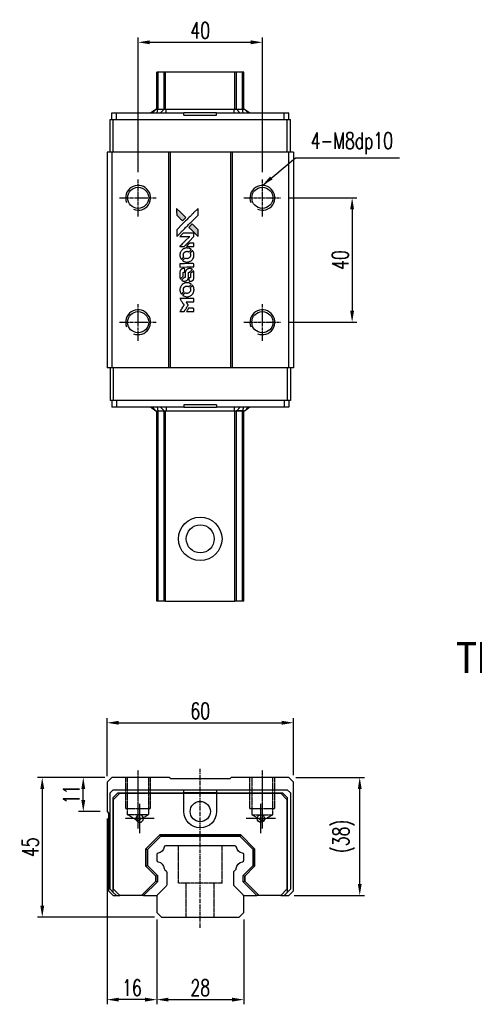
# Model space of a CAD drawing. Extents: x 124 to 526, y 236 to 1141.
# Tile 1 of 2: x 124 to 271, y 824 to 1141. Entities that reach past the tile are written whole.
import ezdxf
from ezdxf.enums import TextEntityAlignment as Align

# ---------------------------------------------------------------- set-up
doc = ezdxf.new("R2010")
doc.units = 0
doc.header["$MEASUREMENT"] = 0
doc.header["$PDMODE"] = 1
doc.linetypes.add('CENTER', pattern=[2, 1.25, -0.25, 0.25, -0.25])
doc.linetypes.add('DASHED', pattern=[0.75, 0.5, -0.25])
doc.layers.get('0').update_dxf_attribs({"linetype": 'CONTINUOUS'})
doc.layers.get('DEFPOINTS').update_dxf_attribs({"linetype": 'CONTINUOUS'})
for name, color, linetype in [('2', 7, 'CONTINUOUS'), ('CHA', 7, 'CONTINUOUS'), ('CL', 1, 'CENTER'), ('DIM', 4, 'CONTINUOUS'), ('HID', 2, 'DASHED'), ('OUT', 3, 'CONTINUOUS'), ('中心線', 1, 'CENTER')]:
    doc.layers.add(name, color=color, linetype=linetype)
doc.styles.add('DIM-7', font='SIMPLEX.shx', dxfattribs={"width": 0.7, "bigfont": 'chineset.shx'})
doc.styles.add('T', font='kaiu.ttf')
doc.dimstyles.new('CNS', dxfattribs={"dimtxt": 3.5, "dimasz": 2.5, "dimexe": 1, "dimexo": 1.5, "dimgap": 0.09, "dimtad": 0, "dimdsep": 46, "dimtxsty": 'DIM-7', "dimcen": 0.09, "dimclrd": 1, "dimclre": 1, "dimclrt": 4, "dimadec": 0, "dimazin": 0, "dimtfac": 1, "dimtix": 1, "dimtmove": 2, "dimatfit": 3, "dimfxl": 1, "dimtvp": 0.971429, "dimtolj": 1, "dimarcsym": 0})

# ---------------------------------------------------------------- blocks, each defined once
blk = doc.blocks.new('*D65')
at = {"layer": 'DEFPOINTS', "color": 0}
for p in [(202.44, 1133.66), (162.44, 1089.65), (202.44, 1089.65)]:
    blk.add_point(p, dxfattribs=at)
at = {"layer": 'DIM', "color": 7, "lineweight": -2}
for p, q in [((162.44, 1091.9), (162.44, 1135.16)), ((166.19, 1133.66), (198.69, 1133.66)), ((202.44, 1091.9), (202.44, 1135.16))]:
    blk.add_line(p, q, dxfattribs=at)
at = {"layer": 'DIM', "color": 7}
for points in [[(166.19, 1134.28), (166.19, 1133.03), (162.44, 1133.66)], [(198.69, 1134.28), (198.69, 1133.03), (202.44, 1133.66)]]:
    blk.add_solid(points, dxfattribs=at)
at = {"layer": 'DIM', "color": 7, "insert": (182.44, 1137.48), "char_height": 5.25, "attachment_point": 5, "style": 'DIM-7'}
blk.add_mtext('\\A1;40', dxfattribs=at)
blk = doc.blocks.new('*D66')
at = {"layer": 'DEFPOINTS', "color": 0}
for p in [(212.44, 914.86), (152.44, 895.48), (212.44, 895.81)]:
    blk.add_point(p, dxfattribs=at)
at = {"layer": 'DIM', "color": 7, "lineweight": -2}
for p, q in [((152.44, 897.73), (152.44, 916.36)), ((212.44, 898.06), (212.44, 916.36)), ((156.19, 914.86), (208.69, 914.86))]:
    blk.add_line(p, q, dxfattribs=at)
at = {"layer": 'DIM', "color": 7}
for points in [[(156.19, 915.49), (156.19, 914.24), (152.44, 914.86)], [(208.69, 915.49), (208.69, 914.24), (212.44, 914.86)]]:
    blk.add_solid(points, dxfattribs=at)
at = {"layer": 'DIM', "color": 7, "insert": (182.44, 918.69), "char_height": 5.25, "attachment_point": 5, "style": 'DIM-7'}
blk.add_mtext('\\A1;60', dxfattribs=at)
blk = doc.blocks.new('*D67')
at = {"layer": 'DEFPOINTS', "color": 0}
for p in [(152.44, 886.31), (168.44, 853.81), (152.44, 825.83)]:
    blk.add_point(p, dxfattribs=at)
at = {"layer": 'DIM', "color": 7, "lineweight": -2}
for p, q in [((152.44, 884.06), (152.44, 824.33)), ((168.44, 851.56), (168.44, 824.33)), ((164.69, 825.83), (156.19, 825.83))]:
    blk.add_line(p, q, dxfattribs=at)
at = {"layer": 'DIM', "color": 7}
for points in [[(156.19, 826.46), (156.19, 825.21), (152.44, 825.83)], [(164.69, 826.46), (164.69, 825.21), (168.44, 825.83)]]:
    blk.add_solid(points, dxfattribs=at)
at = {"layer": 'DIM', "color": 7, "insert": (160.44, 829.66), "char_height": 5.25, "attachment_point": 5, "style": 'DIM-7'}
blk.add_mtext('\\A1;16', dxfattribs=at)
blk = doc.blocks.new('*D68')
at = {"layer": 'DEFPOINTS', "color": 0}
for p in [(168.44, 853.81), (196.44, 853.81), (196.44, 825.83)]:
    blk.add_point(p, dxfattribs=at)
at = {"layer": 'DIM', "color": 7, "lineweight": -2}
for p, q in [((168.44, 851.56), (168.44, 824.33)), ((196.44, 851.56), (196.44, 824.33)), ((172.19, 825.83), (192.69, 825.83))]:
    blk.add_line(p, q, dxfattribs=at)
at = {"layer": 'DIM', "color": 7}
for points in [[(172.19, 826.46), (172.19, 825.21), (168.44, 825.83)], [(192.69, 826.46), (192.69, 825.21), (196.44, 825.83)]]:
    blk.add_solid(points, dxfattribs=at)
at = {"layer": 'DIM', "color": 7, "insert": (182.44, 829.66), "char_height": 5.25, "attachment_point": 5, "style": 'DIM-7'}
blk.add_mtext('\\A1;28', dxfattribs=at)
blk = doc.blocks.new('*D69')
at = {"layer": 'DEFPOINTS', "color": 0}
for p in [(210.94, 897.31), (233.77, 897.31), (210.44, 859.31)]:
    blk.add_point(p, dxfattribs=at)
at = {"layer": 'DIM', "color": 7, "lineweight": -2}
for p, q in [((213.19, 897.31), (235.27, 897.31)), ((233.77, 863.06), (233.77, 893.56)), ((212.69, 859.31), (235.27, 859.31))]:
    blk.add_line(p, q, dxfattribs=at)
at = {"layer": 'DIM', "color": 7}
for points in [[(233.15, 893.56), (234.4, 893.56), (233.77, 897.31)], [(233.15, 863.06), (234.4, 863.06), (233.77, 859.31)]]:
    blk.add_solid(points, dxfattribs=at)
at = {"layer": 'DIM', "color": 7, "insert": (228.57, 878.31), "char_height": 5.25, "attachment_point": 5, "rotation": 90, "style": 'DIM-7'}
blk.add_mtext('\\A1;(38)', dxfattribs=at)
blk = doc.blocks.new('*D74')
at = {"layer": 'DEFPOINTS', "color": 0}
for p in [(153.94, 897.31), (131.58, 852.31), (169.94, 852.31)]:
    blk.add_point(p, dxfattribs=at)
at = {"layer": 'DIM', "color": 7, "lineweight": -2}
for p, q in [((151.69, 897.31), (130.08, 897.31)), ((131.58, 893.56), (131.58, 856.06)), ((167.69, 852.31), (130.08, 852.31))]:
    blk.add_line(p, q, dxfattribs=at)
at = {"layer": 'DIM', "color": 7}
for points in [[(130.96, 893.56), (132.21, 893.56), (131.58, 897.31)], [(130.96, 856.06), (132.21, 856.06), (131.58, 852.31)]]:
    blk.add_solid(points, dxfattribs=at)
at = {"layer": 'DIM', "color": 7, "insert": (127.76, 874.81), "char_height": 5.25, "attachment_point": 5, "rotation": 90, "style": 'DIM-7'}
blk.add_mtext('\\A1;45', dxfattribs=at)
blk = doc.blocks.new('*D101')
at = {"layer": 'DEFPOINTS', "color": 0}
for p in [(144.79, 897.31), (153.94, 897.31), (152.44, 886.31)]:
    blk.add_point(p, dxfattribs=at)
at = {"layer": 'DIM', "color": 7, "lineweight": -2}
for p, q in [((151.69, 897.31), (143.29, 897.31)), ((144.79, 890.06), (144.79, 893.56)), ((150.19, 886.31), (143.29, 886.31))]:
    blk.add_line(p, q, dxfattribs=at)
at = {"layer": 'DIM', "color": 7}
for points in [[(144.16, 893.56), (145.41, 893.56), (144.79, 897.31)], [(144.16, 890.06), (145.41, 890.06), (144.79, 886.31)]]:
    blk.add_solid(points, dxfattribs=at)
at = {"layer": 'DIM', "color": 7, "insert": (140.96, 891.81), "char_height": 5.25, "attachment_point": 5, "rotation": 90, "style": 'DIM-7'}
blk.add_mtext('\\A1;11', dxfattribs=at)
blk = doc.blocks.new('*D137')
at = {"layer": 'DEFPOINTS', "color": 0}
for p in [(208.44, 1083.65), (208.44, 1043.65), (231.32, 1043.65)]:
    blk.add_point(p, dxfattribs=at)
at = {"layer": 'DIM', "color": 7, "lineweight": -2}
for p, q in [((210.69, 1083.65), (232.82, 1083.65)), ((231.32, 1079.9), (231.32, 1047.4)), ((210.69, 1043.65), (232.82, 1043.65))]:
    blk.add_line(p, q, dxfattribs=at)
at = {"layer": 'DIM', "color": 7}
for points in [[(230.69, 1079.9), (231.94, 1079.9), (231.32, 1083.65)], [(230.69, 1047.4), (231.94, 1047.4), (231.32, 1043.65)]]:
    blk.add_solid(points, dxfattribs=at)
at = {"layer": 'DIM', "color": 7, "insert": (227.49, 1063.65), "char_height": 5.25, "attachment_point": 5, "rotation": 90, "style": 'DIM-7'}
blk.add_mtext('\\A1;40', dxfattribs=at)
blk = doc.blocks.new('MOSION X logo(完整正式版)')
h = blk.add_hatch(color=22)
h.dxf.hatch_style = 1
h.paths.add_polyline_path([(174.84, 1080.26), (174.84, 1079.19), (174.85, 1078.11), (175.78, 1077.19, 0.000288), (176.13, 1076.84, 0.000479), (176.44, 1076.54, 0.000013), (176.71, 1076.27, 0.197177), (176.71, 1076.27, 0.197497), (176.72, 1076.27, 0.00004), (176.87, 1076.42, 0.000834), (177.05, 1076.59, 0.000506), (177.25, 1076.8), (177.78, 1077.33), (176.31, 1078.79)])
h.paths.add_polyline_path([(179.87, 1075.24), (179.34, 1074.7, 0.000476), (179.13, 1074.5, 0.000789), (178.96, 1074.33, 0.000035), (178.8, 1074.17, 0.19758), (178.8, 1074.16, 0.198396), (178.8, 1074.16, 0.000019), (179.02, 1073.95, 0.000582), (179.25, 1073.71, 0.000351), (179.53, 1073.44, 0.000108), (180.71, 1072.26, 0.000692), (181.31, 1071.67, 0.000077), (181.72, 1071.26, 0.197527), (181.74, 1071.25, 0.410181), (181.74, 1071.26, 0.000493), (181.75, 1071.48, 0.002424), (181.75, 1071.78, 0.000529), (181.75, 1072.31), (181.75, 1073.36), (180.81, 1074.3)])
at = {"color": 22}
for points in [[(175.78, 1077.19, 0.000288), (176.13, 1076.84, 0.000479), (176.44, 1076.54, 0.000013), (176.71, 1076.27, 0.197177), (176.71, 1076.27, 0.197497), (176.72, 1076.27, 0.00004), (176.87, 1076.42, 0.000836), (177.05, 1076.59, 0.000505), (177.25, 1076.8), (177.78, 1077.33), (176.31, 1078.79), (174.84, 1080.26), (174.84, 1079.19), (174.85, 1078.11)], [(176.14, 1072.51, -0.000056), (176.78, 1073.16, -0.000021), (177.68, 1074.06, -0.000021), (178.67, 1075.04, -0.000025), (179.59, 1075.96), (181.75, 1078.11), (181.75, 1079.18), (181.74, 1080.25), (180.29, 1078.81, 0.000274), (179.6, 1078.12, 0.000123), (178.68, 1077.21, 0.000121), (177.72, 1076.24, 0.000165), (176.84, 1075.37), (174.85, 1073.38), (174.85, 1072.3), (174.85, 1071.23)], [(179.53, 1073.44, 0.000108), (180.71, 1072.26, 0.000692), (181.31, 1071.67, 0.000077), (181.72, 1071.26, 0.197527), (181.74, 1071.25, 0.410182), (181.74, 1071.26, 0.000493), (181.75, 1071.48, 0.002424), (181.75, 1071.78, 0.000529), (181.75, 1072.3), (181.75, 1073.36), (180.81, 1074.3), (179.87, 1075.24), (179.34, 1074.7, 0.000476), (179.13, 1074.5, 0.000789), (178.96, 1074.33, 0.000035), (178.8, 1074.17, 0.19758), (178.8, 1074.16, 0.198396), (178.8, 1074.16, 0.000019), (179.02, 1073.95, 0.000582), (179.25, 1073.71, 0.000351)], [(176.55, 1068.05), (177.24, 1068.05), (178.83, 1069.64), (180.42, 1071.24), (180.42, 1071.68, 0.0008), (180.41, 1071.96, 0.010795), (180.41, 1072.07, 0.030495), (180.4, 1072.13, 0.080372), (180.39, 1072.16, 0.03816), (180.37, 1072.2, 0.041799), (180.34, 1072.24, 0.042486), (180.3, 1072.26, 0.042078), (180.27, 1072.28, 0.099276), (180.21, 1072.29, 0.003302), (179.99, 1072.3, 0.002586), (179.6, 1072.3, 0.000204), (178.58, 1072.3), (176.93, 1072.3), (176.4, 1071.77), (175.87, 1071.24), (177.46, 1071.23), (179.04, 1071.23), (177.47, 1069.67, 0.000253), (176.87, 1069.07, 0.000412), (176.36, 1068.56, 0.000041), (175.91, 1068.1, 0.041338), (175.89, 1068.08), (175.87, 1068.05)], [(175.9, 1065.01, 0.023681), (175.93, 1064.83, 0.022402), (175.98, 1064.64, 0.021929), (176.04, 1064.45, 0.020503), (176.12, 1064.27, 0.013745), (176.18, 1064.16, 0.009767), (176.25, 1064.05, 0.009658), (176.31, 1063.94, 0.027804), (176.37, 1063.87), (176.39, 1063.85), (176.72, 1064.18, 0.002053), (176.88, 1064.34, 0.006738), (176.98, 1064.45, 0.007826), (177.05, 1064.53, 0.063909), (177.08, 1064.56, 0.061532), (177.1, 1064.62, 0.068674), (177.1, 1064.68, 0.052072), (177.09, 1064.76, 0.019648), (177.06, 1064.85, -0.018366), (177.02, 1064.97, -0.0288), (177, 1065.08, -0.029061), (176.99, 1065.19, -0.019155), (176.99, 1065.31, -0.053809), (177.03, 1065.58, -0.058833), (177.12, 1065.82, -0.058566), (177.27, 1066.03, -0.052525), (177.47, 1066.22, -0.044733), (177.64, 1066.32, -0.040573), (177.83, 1066.4, -0.041123), (178.03, 1066.44, -0.04951), (178.22, 1066.45, -0.017369), (178.31, 1066.44, -0.024255), (178.39, 1066.42, -0.023787), (178.47, 1066.4, -0.015798), (178.56, 1066.37, 0.010631), (178.61, 1066.35, 0.033653), (178.65, 1066.33, 0.037806), (178.69, 1066.33, 0.016307), (178.73, 1066.33, 0.068179), (178.83, 1066.34, 0.095747), (178.91, 1066.38, 0.033418), (179.01, 1066.47, 0.002133), (179.29, 1066.76, 0.001452), (179.45, 1066.92, 0.012393), (179.52, 1067, 0.020479), (179.55, 1067.04, 0.344362), (179.55, 1067.06, 0.074287), (179.51, 1067.09, 0.005454), (179.39, 1067.17, 0.008391), (179.26, 1067.25, 0.017097), (179.16, 1067.3, 0.027375), (178.94, 1067.4, 0.02835), (178.72, 1067.46, 0.027723), (178.49, 1067.5, 0.023913), (178.24, 1067.52, 0.027047), (177.95, 1067.52, 0.031685), (177.67, 1067.48, 0.032425), (177.41, 1067.4, 0.031013), (177.15, 1067.29, 0.037914), (176.84, 1067.11, 0.040153), (176.58, 1066.89, 0.039834), (176.35, 1066.63, 0.036173), (176.15, 1066.32, 0.040752), (176.02, 1066.02, 0.035885), (175.93, 1065.69, 0.035491), (175.89, 1065.35, 0.037615)], [(179.22, 1068.05), (180.42, 1068.05), (180.42, 1068.5), (180.41, 1068.95), (180.38, 1069, 0.03146), (180.36, 1069.02, 0.026444), (180.34, 1069.05, 0.026444), (180.32, 1069.07, 0.031457), (180.3, 1069.08), (180.25, 1069.11), (179.65, 1069.12), (179.06, 1069.12), (178.54, 1068.6, 0.000745), (178.34, 1068.39, 0.001228), (178.17, 1068.22, 0.000087), (178.02, 1068.07, 0.195134), (178.02, 1068.06, 0.412117), (178.03, 1068.06, 0.000048), (178.37, 1068.06, 0.00109), (178.76, 1068.05, 0.000653)], [(176.83, 1063.43, 0.018008), (176.92, 1063.36, 0.009842), (177.05, 1063.29, 0.009807), (177.18, 1063.22, 0.015716), (177.29, 1063.17, 0.048467), (177.69, 1063.04, 0.045841), (178.12, 1062.99, 0.046006), (178.55, 1063.02, 0.049638), (178.96, 1063.13, 0.064819), (179.49, 1063.41, 0.06695), (179.92, 1063.81, 0.066691), (180.23, 1064.32, 0.063505), (180.4, 1064.89, 0.03135), (180.42, 1065.04, 0.010439), (180.42, 1065.26, 0.010391), (180.42, 1065.48, 0.032408), (180.4, 1065.62, 0.015696), (180.37, 1065.79, 0.018095), (180.32, 1065.95, 0.018551), (180.27, 1066.1, 0.018352), (180.2, 1066.25, 0.015568), (180.15, 1066.35, 0.009832), (180.09, 1066.46, 0.009795), (180.02, 1066.57, 0.023727), (179.96, 1066.64), (179.94, 1066.67), (179.61, 1066.35, 0.001528), (179.42, 1066.16, 0.010022), (179.33, 1066.07, 0.019586), (179.28, 1066.01, 0.061865), (179.25, 1065.96, 0.055054), (179.23, 1065.89, 0.061607), (179.22, 1065.82, 0.048725), (179.23, 1065.74, 0.020221), (179.27, 1065.63, -0.017722), (179.3, 1065.52, -0.02685), (179.32, 1065.41, -0.02759), (179.33, 1065.31, -0.020233), (179.33, 1065.2, -0.04793), (179.3, 1064.98, -0.048386), (179.22, 1064.77, -0.047866), (179.11, 1064.58, -0.044964), (178.96, 1064.41, -0.04333), (178.79, 1064.27, -0.050921), (178.6, 1064.17, -0.051473), (178.39, 1064.11, -0.0459), (178.17, 1064.08, -0.019014), (178.06, 1064.09, -0.024114), (177.96, 1064.1, -0.025081), (177.87, 1064.12, -0.023892), (177.78, 1064.15, 0.008624), (177.71, 1064.18, 0.026486), (177.66, 1064.19, 0.035074), (177.61, 1064.2, 0.02756), (177.57, 1064.2, 0.087163), (177.49, 1064.19, 0.073291), (177.42, 1064.15, 0.028074), (177.32, 1064.06, 0.002594), (177.08, 1063.82), (176.74, 1063.49)], [(178.15, 1061.41), (180.41, 1061.41), (180.41, 1061.85), (180.41, 1062.3), (180.39, 1062.35, 0.071429), (180.35, 1062.39, 0.054799), (180.31, 1062.43, 0.053585), (180.26, 1062.46, 0.060698), (180.2, 1062.47, 0.033975), (180.11, 1062.48), (178.96, 1062.48, 0.000726), (177.83, 1062.48, 0.001084), (176.85, 1062.47), (175.89, 1062.47), (175.89, 1061.94), (175.89, 1061.4)], [(175.9, 1058.09, 0.018538), (175.91, 1058.03, 0.010695), (175.92, 1057.95, 0.01068), (175.94, 1057.86, 0.017678), (175.96, 1057.8, 0.013849), (175.99, 1057.72, 0.011814), (176.02, 1057.64, 0.004513), (176.05, 1057.57, 0.290035), (176.07, 1057.56, 0.196418), (176.07, 1057.56, 0.000124), (176.2, 1057.69, 0.001477), (176.35, 1057.84, 0.000898), (176.53, 1058.01), (176.98, 1058.46), (176.98, 1059.03, -0.001471), (176.98, 1059.46, -0.028714), (176.99, 1059.59, -0.097073), (177.02, 1059.66, -0.084199), (177.07, 1059.72, -0.042698), (177.11, 1059.75, -0.053912), (177.15, 1059.77, -0.051004), (177.2, 1059.79, -0.032967), (177.25, 1059.79, 0.00807), (177.28, 1059.79, 0.003023), (177.32, 1059.79, 0.002994), (177.37, 1059.79, 0.003629), (177.41, 1059.8), (177.51, 1059.8), (177.51, 1060.24, 0.001618), (177.5, 1060.44, 0.005206), (177.5, 1060.58, 0.00535), (177.5, 1060.67, 0.060675), (177.49, 1060.71, 0.048484), (177.48, 1060.73, 0.02389), (177.47, 1060.76, 0.022812), (177.45, 1060.78, 0.02462), (177.43, 1060.8, 0.061781), (177.38, 1060.85, 0.080179), (177.32, 1060.87, 0.048561), (177.23, 1060.88, 0.010021), (177.08, 1060.89, 0.016602), (176.88, 1060.88, 0.031409), (176.72, 1060.86, 0.036474), (176.58, 1060.82, 0.03439), (176.45, 1060.76, 0.065928), (176.23, 1060.61, 0.069066), (176.07, 1060.42, 0.065697), (175.96, 1060.17, 0.051559), (175.9, 1059.89, 0.020904), (175.89, 1059.73, 0.000451), (175.89, 1058.99, 0.000419), (175.89, 1058.24, 0.022759)], [(176.48, 1057.1, 0.023289), (176.59, 1057.04, 0.026845), (176.7, 1056.98, 0.026047), (176.82, 1056.94, 0.019751), (176.95, 1056.9, 0.013249), (177.02, 1056.88, 0.025169), (177.09, 1056.88, 0.016532), (177.16, 1056.87, 0.002937), (177.3, 1056.87, 0.003317), (177.43, 1056.87, 0.011808), (177.51, 1056.87, 0.01777), (177.57, 1056.88, 0.021476), (177.63, 1056.89, 0.04325), (177.87, 1056.97, 0.045753), (178.09, 1057.08, 0.04649), (178.28, 1057.23, 0.047672), (178.44, 1057.41, 0.025315), (178.49, 1057.49, 0.015208), (178.54, 1057.59, 0.01512), (178.59, 1057.69, 0.022488), (178.62, 1057.78, 0.027857), (178.66, 1057.92, 0.034138), (178.68, 1058.06, 0.014286), (178.69, 1058.27, 0.00124), (178.69, 1058.8, -0.00103), (178.69, 1059.12, -0.002552), (178.69, 1059.36, -0.001594), (178.69, 1059.54, -0.047676), (178.7, 1059.59, -0.085307), (178.73, 1059.67, -0.097789), (178.79, 1059.73, -0.085947), (178.87, 1059.77, -0.051339), (178.97, 1059.79, 0.014634), (179.01, 1059.79, 0.015028), (179.04, 1059.79, 0.014927), (179.07, 1059.8, 0.059415), (179.09, 1059.81, 0.070595), (179.13, 1059.84, 0.00028), (179.51, 1060.21, 0.000111), (179.89, 1060.6, 0.200239), (179.9, 1060.61, 0.268906), (179.89, 1060.62, 0.001866), (179.8, 1060.68, 0.007532), (179.71, 1060.73, 0.017818), (179.64, 1060.76, 0.013256), (179.57, 1060.79, 0.011636), (179.49, 1060.82, 0.011528), (179.4, 1060.84, 0.012303), (179.32, 1060.86, 0.0423), (179.19, 1060.88, 0.013657), (179, 1060.88, 0.013857), (178.81, 1060.88, 0.037428), (178.67, 1060.86, 0.014927), (178.58, 1060.83, 0.0122), (178.48, 1060.81, 0.012518), (178.39, 1060.77, 0.023062), (178.32, 1060.74, 0.065961), (178.07, 1060.57, 0.06055), (177.86, 1060.33, 0.059676), (177.71, 1060.05, 0.060497), (177.63, 1059.74, 0.025683), (177.63, 1059.67, 0.001528), (177.62, 1059.47, 0.002124), (177.62, 1059.22, 0.001173), (177.62, 1058.9, -0.000809), (177.62, 1058.36, -0.017164), (177.61, 1058.2, -0.063931), (177.6, 1058.12, -0.108429), (177.56, 1058.05, -0.052941), (177.52, 1058.02, -0.063675), (177.47, 1058, -0.050562), (177.42, 1057.98, -0.020337), (177.34, 1057.97, 0.009897), (177.29, 1057.97, 0.016482), (177.25, 1057.96, 0.019019), (177.21, 1057.96, 0.06043), (177.19, 1057.95, 0.076267), (177.14, 1057.91, 0.00054), (176.79, 1057.56, 0.000307), (176.44, 1057.2, 0.142594), (176.42, 1057.17, 0.232419), (176.42, 1057.16, 0.022995), (176.44, 1057.14, 0.024627), (176.46, 1057.12, 0.015407)], [(178.82, 1057.04, 0.065483), (178.85, 1056.99, 0.053271), (178.89, 1056.95, 0.052018), (178.94, 1056.91, 0.0556), (179, 1056.88, 0.036839), (179.03, 1056.87, 0.026922), (179.07, 1056.86, 0.016905), (179.13, 1056.86, 0.004317), (179.23, 1056.86, 0.016369), (179.42, 1056.87, 0.029936), (179.58, 1056.89, 0.03418), (179.72, 1056.93, 0.031327), (179.86, 1056.98, 0.046935), (180.02, 1057.08, 0.054053), (180.16, 1057.21, 0.053701), (180.27, 1057.37, 0.045364), (180.35, 1057.55, 0.032479), (180.39, 1057.71, 0.03386), (180.41, 1057.87, 0.013578), (180.42, 1058.13, 0.001155), (180.42, 1058.79, 0.000413), (180.41, 1059.36, 0.005008), (180.41, 1059.58, 0.013199), (180.4, 1059.7, 0.033956), (180.39, 1059.79, 0.013909), (180.37, 1059.88, 0.010864), (180.34, 1059.98, 0.010938), (180.31, 1060.07, 0.028702), (180.28, 1060.13), (180.25, 1060.18), (179.79, 1059.72), (179.33, 1059.27), (179.33, 1058.73, -0.001504), (179.33, 1058.51, -0.00328), (179.33, 1058.33, -0.001901), (179.32, 1058.19, -0.061333), (179.32, 1058.16, -0.063621), (179.3, 1058.11, -0.048633), (179.27, 1058.07, -0.046769), (179.23, 1058.03, -0.047961), (179.18, 1058, -0.02678), (179.14, 1057.98, -0.050957), (179.1, 1057.97, -0.029398), (179.06, 1057.97, -0.00401), (178.96, 1057.96), (178.8, 1057.96), (178.8, 1057.53, 0.001061), (178.8, 1057.28, 0.009147), (178.81, 1057.16, 0.020721), (178.81, 1057.09, 0.051619)], [(175.9, 1053.86, 0.024131), (175.93, 1053.67, 0.022344), (175.98, 1053.47, 0.021883), (176.05, 1053.28, 0.020884), (176.13, 1053.09, 0.010669), (176.19, 1052.98, 0.010389), (176.25, 1052.87, 0.010913), (176.31, 1052.78, 0.022227), (176.37, 1052.71), (176.39, 1052.68), (176.72, 1053.02, 0.002452), (176.85, 1053.16, 0.003628), (176.97, 1053.28, 0.001662), (177.06, 1053.38, 0.070159), (177.08, 1053.4, 0.047671), (177.09, 1053.42, 0.018624), (177.09, 1053.45, 0.017921), (177.1, 1053.48, 0.018804), (177.1, 1053.51, 0.018255), (177.1, 1053.56, 0.041312), (177.1, 1053.59, 0.037164), (177.09, 1053.62, 0.012342), (177.07, 1053.67, -0.015101), (177.03, 1053.78, -0.035998), (177.01, 1053.87, -0.033244), (177, 1053.97, -0.011249), (176.99, 1054.11, -0.004059), (177, 1054.22, -0.019693), (177, 1054.28, -0.027943), (177.01, 1054.33, -0.014411), (177.02, 1054.4, -0.033089), (177.07, 1054.55, -0.033887), (177.15, 1054.7, -0.034021), (177.24, 1054.83, -0.033942), (177.34, 1054.95, -0.02816), (177.47, 1055.05, -0.035032), (177.59, 1055.14, -0.035269), (177.73, 1055.2, -0.029196), (177.88, 1055.25, -0.037862), (178.06, 1055.28, -0.043657), (178.23, 1055.29, -0.043064), (178.4, 1055.26, -0.035184), (178.57, 1055.2, 0.033699), (178.66, 1055.18, 0.052815), (178.73, 1055.16, 0.059167), (178.8, 1055.17, 0.058972), (178.86, 1055.19, 0.059208), (178.91, 1055.22, 0.021125), (178.98, 1055.28, 0.008691), (179.09, 1055.38, 0.000851), (179.34, 1055.64, 0.001873), (179.46, 1055.77, 0.013884), (179.52, 1055.83, 0.022355), (179.55, 1055.87, 0.341453), (179.55, 1055.89, 0.073011), (179.52, 1055.92, 0.004587), (179.4, 1056, 0.00748), (179.27, 1056.08, 0.016837), (179.18, 1056.13, 0.028606), (178.94, 1056.23, 0.031352), (178.7, 1056.31, 0.031004), (178.45, 1056.35, 0.0268), (178.19, 1056.36, 0.026698), (177.91, 1056.35, 0.03002), (177.64, 1056.3, 0.030357), (177.38, 1056.23, 0.028554), (177.13, 1056.12, 0.062944), (176.66, 1055.81, 0.062206), (176.29, 1055.39, 0.062448), (176.03, 1054.89, 0.064355), (175.9, 1054.35, 0.017377), (175.89, 1054.25, 0.008369), (175.89, 1054.11, 0.008367), (175.89, 1053.97, 0.01757)], [(176.82, 1052.27, 0.064158), (177.35, 1051.99, 0.06356), (177.93, 1051.85, 0.064004), (178.52, 1051.86, 0.066747), (179.08, 1052.02, 0.04321), (179.43, 1052.21, 0.044737), (179.74, 1052.46, 0.044901), (180, 1052.76, 0.044184), (180.2, 1053.1, 0.026293), (180.31, 1053.36, 0.033344), (180.38, 1053.61, 0.033227), (180.42, 1053.86, 0.025815), (180.43, 1054.15, 0.023119), (180.41, 1054.42, 0.031044), (180.36, 1054.66, 0.031337), (180.29, 1054.89, 0.024258), (180.18, 1055.14, 0.015622), (180.14, 1055.22, 0.008495), (180.07, 1055.32, 0.008415), (180.01, 1055.42, 0.020814), (179.96, 1055.49), (179.94, 1055.52), (179.61, 1055.19, 0.002843), (179.36, 1054.95, 0.033917), (179.28, 1054.85, 0.087906), (179.24, 1054.77, 0.073302), (179.23, 1054.68, 0.022047), (179.23, 1054.64, 0.026465), (179.23, 1054.6, 0.022233), (179.24, 1054.56, 0.009985), (179.26, 1054.5, -0.039011), (179.31, 1054.29, -0.044398), (179.33, 1054.08, -0.045096), (179.31, 1053.88, -0.04265), (179.25, 1053.68, -0.071154), (179.1, 1053.4, -0.068827), (178.87, 1053.16, -0.068713), (178.58, 1053, -0.070507), (178.27, 1052.93, -0.028605), (178.13, 1052.92, -0.031418), (178, 1052.93, -0.031044), (177.87, 1052.96, -0.02668), (177.74, 1053.01, 0.038913), (177.66, 1053.03, 0.043732), (177.59, 1053.04, 0.047754), (177.52, 1053.04, 0.075756), (177.46, 1053.02, 0.07294), (177.43, 1053, 0.003456), (177.34, 1052.92, 0.005023), (177.22, 1052.81, 0.002422), (177.08, 1052.67, 0.000819), (176.95, 1052.54, 0.001349), (176.84, 1052.43, 0.0001), (176.75, 1052.33, 0.205335), (176.75, 1052.33, 0.219821), (176.75, 1052.32, 0.002494), (176.77, 1052.31, 0.007089), (176.79, 1052.29, 0.004494)], [(176.56, 1047.05), (177.25, 1047.05), (177.36, 1047.24, -0.000297), (177.43, 1047.35, -0.000037), (177.59, 1047.6, -0.000043), (177.77, 1047.9, -0.000036), (177.96, 1048.22, 0.000044), (178.15, 1048.53, 0.000063), (178.32, 1048.8, 0.000035), (178.46, 1049.03, 0.0009), (178.5, 1049.1), (178.56, 1049.19), (178.48, 1049.31, 0.001175), (178.44, 1049.38, 0.000208), (178.36, 1049.51, 0.000225), (178.27, 1049.66, 0.000203), (178.17, 1049.82, -0.000711), (178.08, 1049.97, -0.001119), (178, 1050.09, -0.000263), (177.93, 1050.21, -0.04589), (177.92, 1050.22, -0.519312), (177.93, 1050.23, -0.001914), (178.11, 1050.23, -0.003124), (178.41, 1050.24, -0.000285), (179.17, 1050.24), (180.42, 1050.24), (180.42, 1050.67, 0.001727), (180.42, 1050.99, 0.025279), (180.41, 1051.1, 0.073886), (180.39, 1051.16, 0.07426), (180.36, 1051.22, 0.03264), (180.35, 1051.23, 0.01784), (180.33, 1051.25, 0.017712), (180.31, 1051.26, 0.026854), (180.29, 1051.27), (180.24, 1051.3), (178.06, 1051.3), (175.88, 1051.3), (175.89, 1051.28, -0.004595), (175.9, 1051.26, -0.00016), (175.94, 1051.2, -0.000298), (175.99, 1051.12, -0.000208), (176.05, 1051.03, 0.000986), (176.21, 1050.77, 0.00025), (176.47, 1050.35, 0.000268), (176.76, 1049.9, 0.000436), (177, 1049.52, -0.002932), (177.07, 1049.39, -0.004718), (177.14, 1049.28, -0.001113), (177.19, 1049.19, -0.227179), (177.2, 1049.18, -0.045982), (177.19, 1049.17, -0.000145), (177.11, 1049.04, -0.000825), (177.02, 1048.89, -0.000517), (176.92, 1048.73, 0.000056), (176.56, 1048.15, 0.000289), (176.36, 1047.83, 0.000481), (176.21, 1047.59, 0.000418), (176.06, 1047.34), (175.88, 1047.05)], [(179.21, 1047.05), (180.42, 1047.05), (180.42, 1047.49, 0.000842), (180.42, 1047.77, 0.010591), (180.42, 1047.87, 0.028995), (180.41, 1047.93, 0.069543), (180.4, 1047.97, 0.051063), (180.37, 1048.01, 0.039932), (180.34, 1048.05, 0.039414), (180.3, 1048.08, 0.045845), (180.26, 1048.1, 0.094811), (180.22, 1048.11, 0.007124), (180.1, 1048.12, 0.004713), (179.9, 1048.12, 0.000534), (179.44, 1048.12), (178.66, 1048.12), (178.59, 1048.01, 0.000828), (178.4, 1047.69, 0.000879), (178.2, 1047.37, 0.000048), (178.01, 1047.06, 0.137596), (178.01, 1047.05, 0.413028), (178.01, 1047.05, 0.000016), (178.37, 1047.05, 0.000623), (178.75, 1047.05, 0.000374)]]:
    blk.add_lwpolyline(points, format="xyb", close=True, dxfattribs=at)

msp = doc.modelspace()

# ---------------------------------------------------------------- linework, layer by layer
at = {"color": 7, "linetype": 'Continuous', "lineweight": 25}
for p, q in [((168.438, 1112.199), (168.438, 1124.018)), ((168.846, 1112.199), (168.846, 1124.018)), ((170.803, 1112.18), (170.803, 1124.018)), ((193.583, 1124.018), (171.294, 1124.018)), ((171.294, 1112.199), (171.294, 1124.018)), ((193.583, 1112.199), (193.583, 1124.018)), ((194.074, 1112.178), (194.074, 1124.018)), ((196.031, 1112.178), (196.031, 1124.018)), ((196.438, 1112.199), (196.438, 1124.018)), ((196.438, 1112.199), (196.438, 1124.018)), ((196.438, 1124.018), (196.438, 1124.018)), ((166.458, 1110.999), (168.155, 1112.199)), ((168.238, 1112.199), (167.038, 1110.999)), ((168.238, 1112.199), (167.038, 1110.999)), ((168.155, 1112.199), (168.165, 1112.199)), ((168.57, 1110.999), (168.805, 1112.199)), ((168.572, 1110.988), (168.807, 1112.188)), ((169.631, 1110.998), (170.807, 1112.198)), ((171.498, 1110.999), (171.498, 1112.199)), ((171.498, 1112.199), (193.358, 1112.199)), ((193.358, 1110.999), (193.358, 1112.199)), ((193.358, 1112.199), (194.003, 1112.199)), ((194.044, 1112.199), (196.073, 1112.199)), ((195.222, 1110.999), (194.063, 1112.18)), ((196.073, 1112.199), (196.638, 1112.199)), ((196.303, 1110.999), (196.077, 1112.18)), ((197.838, 1110.999), (196.638, 1112.199)), ((196.638, 1112.199), (196.721, 1112.199)), ((196.721, 1112.199), (198.418, 1110.999)), ((153.44, 1098.299), (153.44, 1108.799)), ((153.44, 1108.799), (154.44, 1108.799)), ((153.938, 1108.799), (153.938, 1110.999)), ((153.938, 1110.999), (155.438, 1110.999)), ((154.44, 1098.299), (154.44, 1108.799)), ((154.44, 1108.799), (210.44, 1108.799)), ((155.438, 1108.799), (155.438, 1110.999)), ((155.438, 1110.999), (177.188, 1110.999)), ((177.188, 1110.199), (177.188, 1110.999)), ((187.688, 1110.999), (177.188, 1110.999)), ((177.188, 1110.199), (187.688, 1110.199)), ((187.688, 1110.199), (187.688, 1110.999)), ((187.688, 1110.999), (209.438, 1110.999)), ((209.438, 1108.799), (209.438, 1110.999)), ((209.438, 1110.999), (210.938, 1110.999)), ((210.44, 1098.299), (210.44, 1108.799)), ((210.44, 1108.799), (211.44, 1108.799)), ((210.938, 1108.799), (210.938, 1110.999)), ((211.44, 1098.299), (211.44, 1108.799)), ((152.438, 1098.299), (152.438, 1028.999)), ((153.988, 1098.299), (152.438, 1098.299)), ((153.988, 1098.299), (153.988, 1028.999)), ((172.188, 1098.299), (153.988, 1098.299)), ((172.188, 1098.299), (172.188, 1028.999)), ((172.738, 1098.299), (172.188, 1098.299)), ((172.738, 1098.299), (172.738, 1028.999)), ((192.138, 1098.299), (172.738, 1098.299)), ((192.138, 1098.299), (192.138, 1028.999)), ((192.688, 1098.299), (192.138, 1098.299)), ((192.688, 1098.299), (192.688, 1028.999)), ((210.888, 1098.299), (192.688, 1098.299)), ((210.888, 1098.299), (210.888, 1028.999)), ((212.438, 1098.299), (210.888, 1098.299)), ((212.438, 1098.299), (212.438, 1028.999)), ((153.988, 1028.999), (152.438, 1028.999)), ((153.44, 1028.999), (153.44, 1018.499)), ((172.188, 1028.999), (153.988, 1028.999)), ((154.44, 1028.999), (154.44, 1018.499)), ((172.738, 1028.999), (172.188, 1028.999)), ((192.138, 1028.999), (172.738, 1028.999)), ((192.688, 1028.999), (192.138, 1028.999)), ((210.888, 1028.999), (192.688, 1028.999)), ((210.44, 1028.999), (210.44, 1018.499)), ((212.438, 1028.999), (210.888, 1028.999)), ((211.44, 1028.999), (211.44, 1018.499)), ((154.44, 1018.499), (153.44, 1018.499)), ((153.938, 1018.499), (153.938, 1016.299)), ((155.438, 1016.299), (153.938, 1016.299)), ((210.44, 1018.499), (154.44, 1018.499)), ((155.438, 1018.499), (155.438, 1016.299)), ((177.188, 1016.299), (155.438, 1016.299)), ((168.155, 1015.099), (166.458, 1016.299)), ((167.038, 1016.299), (168.238, 1015.099)), ((168.573, 1016.299), (168.8, 1015.118)), ((169.655, 1016.299), (170.814, 1015.118)), ((171.519, 1016.299), (171.519, 1015.099)), ((177.188, 1017.099), (177.188, 1016.299)), ((187.688, 1017.099), (177.188, 1017.099)), ((177.188, 1016.299), (187.688, 1016.299)), ((187.688, 1017.099), (187.688, 1016.299)), ((209.438, 1016.299), (187.688, 1016.299)), ((193.379, 1016.299), (193.379, 1015.099)), ((195.246, 1016.3), (194.07, 1015.1)), ((196.304, 1016.31), (196.07, 1015.11)), ((196.306, 1016.299), (196.071, 1015.099)), ((196.638, 1015.099), (197.839, 1016.299)), ((196.638, 1015.099), (197.839, 1016.299)), ((198.418, 1016.299), (196.721, 1015.099)), ((209.438, 1018.499), (209.438, 1016.299)), ((210.938, 1016.299), (209.438, 1016.299)), ((211.44, 1018.499), (210.44, 1018.499)), ((210.938, 1018.499), (210.938, 1016.299)), ((168.238, 1015.099), (168.155, 1015.099)), ((168.804, 1015.099), (168.238, 1015.099)), ((168.438, 953.999), (168.438, 1015.099)), ((170.832, 1015.099), (168.804, 1015.099)), ((168.846, 953.999), (168.846, 1015.12)), ((170.803, 953.999), (170.803, 1015.12)), ((171.519, 1015.099), (170.874, 1015.099)), ((171.294, 953.999), (171.294, 1015.099)), ((193.379, 1015.099), (171.519, 1015.099)), ((193.583, 953.999), (193.583, 1015.099)), ((194.074, 953.999), (194.074, 1015.118)), ((196.031, 953.999), (196.031, 1015.099)), ((196.438, 953.999), (196.438, 1015.099)), ((196.438, 953.999), (196.438, 1015.099)), ((196.721, 1015.099), (196.711, 1015.099)), ((171.294, 953.999), (193.583, 953.999))]:
    msp.add_line(p, q, dxfattribs=at)
at = {"color": 7, "linetype": 'Continuous', "lineweight": 25, "flags": 128}
for points in [[(168.807, 1112.188), (169.515, 1112.188), (170.115, 1112.188), (170.564, 1112.188), (170.817, 1112.188)], [(196.07, 1015.11), (195.361, 1015.11), (194.761, 1015.11), (194.313, 1015.11), (194.059, 1015.11)]]:
    msp.add_lwpolyline(points, dxfattribs=at)
at = {"color": 7, "linetype": 'Continuous', "lineweight": 25}
for centre, radius in [((162.438, 1083.649), 3.4), ((202.438, 1083.649), 3.4), ((162.438, 1043.649), 3.4), ((202.438, 1043.649), 3.4), ((182.438, 973.999), 7), ((182.438, 973.999), 4.5)]:
    msp.add_circle(centre, radius, dxfattribs=at)
for centre in [(162.438, 1083.649), (202.438, 1083.649), (162.438, 1043.649), (202.438, 1043.649)]:
    msp.add_arc(centre, 4, 247.5, 202.5, dxfattribs=at)
for points, knots in [([(168.846, 1124.018), (168.741, 1124.018), (168.63, 1124.018), (168.477, 1124.018), (168.438, 1124.018), (168.438, 1124.018)], [0, 0, 0, 0, 0.5, 0.5, 1, 1, 1, 1]), ([(170.803, 1124.018), (170.76, 1124.018), (170.682, 1124.018), (170.454, 1124.018), (170.304, 1124.018), (169.947, 1124.018), (169.741, 1124.018), (169.303, 1124.018), (169.072, 1124.018), (168.846, 1124.018)], [0, 0, 0, 0, 0.25, 0.25, 0.5, 0.5, 0.75, 0.75, 1, 1, 1, 1]), ([(171.294, 1124.018), (171.187, 1124.018), (171.067, 1124.018), (170.882, 1124.018), (170.822, 1124.018), (170.803, 1124.018)], [0, 0, 0, 0, 0.5, 0.5, 1, 1, 1, 1]), ([(194.074, 1124.018), (194.054, 1124.018), (193.994, 1124.018), (193.809, 1124.018), (193.689, 1124.018), (193.583, 1124.018)], [0, 0, 0, 0, 0.5, 0.5, 1, 1, 1, 1]), ([(196.031, 1124.018), (195.804, 1124.018), (195.574, 1124.018), (195.136, 1124.018), (194.93, 1124.018), (194.572, 1124.018), (194.422, 1124.018), (194.194, 1124.018), (194.117, 1124.018), (194.074, 1124.018)], [0, 0, 0, 0, 0.25, 0.25, 0.5, 0.5, 0.75, 0.75, 1, 1, 1, 1]), ([(196.438, 1124.018), (196.438, 1124.018), (196.4, 1124.018), (196.246, 1124.018), (196.135, 1124.018), (196.031, 1124.018)], [0, 0, 0, 0, 0.5, 0.5, 1, 1, 1, 1]), ([(168.238, 1112.199), (168.239, 1112.199), (168.239, 1112.199), (168.253, 1112.199), (168.275, 1112.199), (168.307, 1112.199), (168.348, 1112.199), (168.414, 1112.199), (168.51, 1112.199), (168.65, 1112.199), (168.753, 1112.199), (168.805, 1112.199)], [0, 0, 0, 0, 0.0822129, 0.1632638, 0.2443765, 0.3267723, 0.4116166, 0.4999785, 0.6707343, 0.834119, 1, 1, 1, 1]), ([(168.805, 1112.199), (168.86, 1112.199), (168.968, 1112.199), (169.127, 1112.199), (169.281, 1112.199), (169.431, 1112.199), (169.576, 1112.199), (169.717, 1112.199), (169.852, 1112.199), (169.984, 1112.199), (170.142, 1112.199), (170.318, 1112.199), (170.492, 1112.199), (170.633, 1112.199), (170.742, 1112.199), (170.785, 1112.199), (170.807, 1112.199)], [0, 0, 0, 0, 0.0557134, 0.1108134, 0.1655526, 0.2201882, 0.2749792, 0.3301821, 0.3860479, 0.4428188, 0.5007257, 0.6038416, 0.7038724, 0.8022431, 0.9004508, 1, 1, 1, 1]), ([(170.807, 1112.199), (170.813, 1112.199), (170.824, 1112.199), (170.852, 1112.199), (170.888, 1112.199), (170.934, 1112.199), (170.988, 1112.199), (171.07, 1112.199), (171.183, 1112.199), (171.337, 1112.199), (171.444, 1112.199), (171.498, 1112.199)], [0, 0, 0, 0, 0.0823011, 0.1634514, 0.244639, 0.3270507, 0.4118218, 0.4999964, 0.671117, 0.8344188, 1, 1, 1, 1]), ([(194.07, 1015.099), (194.064, 1015.099), (194.053, 1015.099), (194.025, 1015.099), (193.988, 1015.099), (193.943, 1015.099), (193.889, 1015.099), (193.807, 1015.099), (193.693, 1015.099), (193.54, 1015.099), (193.433, 1015.099), (193.379, 1015.099)], [0, 0, 0, 0, 0.0823011, 0.1634514, 0.244639, 0.3270507, 0.4118218, 0.4999964, 0.671117, 0.8344188, 1, 1, 1, 1]), ([(196.071, 1015.099), (196.017, 1015.099), (195.908, 1015.099), (195.75, 1015.099), (195.595, 1015.099), (195.446, 1015.099), (195.301, 1015.099), (195.16, 1015.099), (195.024, 1015.099), (194.893, 1015.099), (194.734, 1015.099), (194.559, 1015.099), (194.384, 1015.099), (194.244, 1015.099), (194.135, 1015.099), (194.091, 1015.099), (194.07, 1015.099)], [0, 0, 0, 0, 0.0557134, 0.1108134, 0.1655526, 0.2201882, 0.2749792, 0.3301821, 0.3860479, 0.4428188, 0.5007257, 0.6038416, 0.7038724, 0.8022431, 0.9004508, 1, 1, 1, 1]), ([(196.638, 1015.099), (196.638, 1015.099), (196.637, 1015.099), (196.624, 1015.099), (196.602, 1015.099), (196.57, 1015.099), (196.529, 1015.099), (196.463, 1015.099), (196.366, 1015.099), (196.227, 1015.099), (196.124, 1015.099), (196.071, 1015.099)], [0, 0, 0, 0, 0.0822129, 0.1632638, 0.2443765, 0.3267723, 0.4116166, 0.4999785, 0.6707343, 0.834119, 1, 1, 1, 1]), ([(168.846, 953.999), (168.741, 953.999), (168.63, 953.999), (168.477, 953.999), (168.438, 953.999), (168.438, 953.999)], [0, 0, 0, 0, 0.5, 0.5, 1, 1, 1, 1]), ([(170.803, 953.999), (170.76, 953.999), (170.682, 953.999), (170.454, 953.999), (170.304, 953.999), (169.947, 953.999), (169.741, 953.999), (169.303, 953.999), (169.072, 953.999), (168.846, 953.999)], [0, 0, 0, 0, 0.25, 0.25, 0.5, 0.5, 0.75, 0.75, 1, 1, 1, 1]), ([(171.294, 953.999), (171.187, 953.999), (171.067, 953.999), (170.882, 953.999), (170.822, 953.999), (170.803, 953.999)], [0, 0, 0, 0, 0.5, 0.5, 1, 1, 1, 1]), ([(194.074, 953.999), (194.054, 953.999), (193.994, 953.999), (193.809, 953.999), (193.689, 953.999), (193.583, 953.999)], [0, 0, 0, 0, 0.5, 0.5, 1, 1, 1, 1]), ([(196.031, 953.999), (195.804, 953.999), (195.574, 953.999), (195.136, 953.999), (194.93, 953.999), (194.572, 953.999), (194.422, 953.999), (194.194, 953.999), (194.117, 953.999), (194.074, 953.999)], [0, 0, 0, 0, 0.25, 0.25, 0.5, 0.5, 0.75, 0.75, 1, 1, 1, 1]), ([(196.438, 953.999), (196.438, 953.999), (196.4, 953.999), (196.246, 953.999), (196.135, 953.999), (196.031, 953.999)], [0, 0, 0, 0, 0.5, 0.5, 1, 1, 1, 1])]:
    msp.add_open_spline(points, degree=3, knots=knots, dxfattribs=at)
at = {"layer": '2', "color": 0, "linetype": 'Continuous'}
for p, q in [((153.938, 897.307), (152.438, 895.807)), ((172.438, 897.307), (153.938, 897.307)), ((172.938, 896.807), (172.438, 897.307)), ((191.938, 896.807), (172.938, 896.807)), ((192.438, 897.307), (191.938, 896.807)), ((210.938, 897.307), (192.438, 897.307)), ((212.438, 895.807), (210.938, 897.307)), ((152.438, 895.807), (152.438, 886.307)), ((153.438, 892.307), (154.438, 893.307)), ((154.438, 893.307), (177.188, 893.307)), ((177.188, 893.307), (187.688, 893.307)), ((177.188, 886.307), (177.188, 893.307)), ((187.688, 893.307), (210.438, 893.307)), ((187.688, 893.307), (187.688, 886.307)), ((210.438, 893.307), (211.438, 892.307)), ((212.438, 860.807), (212.438, 895.807)), ((153.438, 861.307), (153.438, 892.307)), ((154.438, 890.807), (155.938, 892.307)), ((154.438, 860.307), (154.438, 890.807)), ((154.538, 890.207), (156.538, 892.207)), ((154.538, 874.307), (154.538, 890.207)), ((155.938, 892.307), (177.188, 892.307)), ((156.538, 892.207), (177.188, 892.207)), ((187.688, 892.307), (177.188, 892.307)), ((177.189, 892.207), (187.688, 892.207)), ((187.688, 892.307), (208.938, 892.307)), ((187.688, 892.207), (208.338, 892.207)), ((208.338, 892.207), (210.338, 890.207)), ((208.938, 892.307), (210.438, 890.807)), ((210.338, 890.207), (210.338, 874.307)), ((210.438, 890.807), (210.438, 860.307)), ((211.438, 892.307), (211.438, 861.307)), ((152.438, 886.307), (152.938, 885.807)), ((152.938, 885.807), (152.938, 860.807)), ((164.938, 874.355), (169.391, 878.807)), ((169.391, 878.807), (164.938, 874.355)), ((169.598, 878.307), (165.438, 874.148)), ((169.391, 878.807), (195.486, 878.807)), ((169.391, 878.807), (169.598, 878.307)), ((195.486, 878.807), (169.391, 878.807)), ((195.279, 878.307), (169.598, 878.307)), ((195.486, 878.807), (195.279, 878.307)), ((199.438, 874.148), (195.279, 878.307)), ((195.486, 878.807), (199.938, 874.355)), ((199.938, 874.355), (195.486, 878.807)), ((154.538, 868.807), (154.538, 874.308)), ((164.938, 874.355), (165.438, 874.148)), ((164.938, 868.76), (164.938, 874.355)), ((164.938, 874.355), (164.938, 868.76)), ((165.438, 874.148), (165.438, 868.967)), ((193.583, 875.307), (171.294, 875.307)), ((199.438, 874.148), (199.938, 874.355)), ((199.438, 868.967), (199.438, 874.148)), ((199.938, 874.355), (199.938, 868.76)), ((199.938, 868.76), (199.938, 874.355)), ((210.338, 874.308), (210.338, 868.807)), ((168.438, 872.456), (168.438, 870.659)), ((196.438, 870.659), (196.438, 872.456)), ((154.538, 861.307), (154.538, 868.807)), ((164.938, 868.76), (165.438, 868.967)), ((168.138, 865.56), (164.938, 868.76)), ((164.938, 868.76), (168.138, 865.56)), ((165.438, 868.967), (168.638, 865.767)), ((170.98, 867.668), (171.433, 867.214)), ((193.443, 867.214), (193.897, 867.668)), ((196.238, 865.767), (199.438, 868.967)), ((199.938, 868.76), (196.738, 865.56)), ((196.738, 865.56), (199.938, 868.76)), ((199.438, 868.967), (199.938, 868.76)), ((210.338, 868.807), (210.338, 861.307)), ((168.138, 865.56), (168.638, 865.767)), ((168.138, 863.957), (168.138, 865.56)), ((168.138, 865.56), (168.138, 863.957)), ((168.638, 865.767), (168.638, 863.75)), ((171.638, 866.72), (171.638, 862.797)), ((193.238, 862.797), (193.238, 866.719)), ((196.238, 865.767), (196.738, 865.56)), ((196.238, 863.75), (196.238, 865.767)), ((196.738, 865.56), (196.738, 863.957)), ((196.738, 863.957), (196.738, 865.56)), ((154.438, 860.307), (153.438, 861.307)), ((156.538, 859.307), (154.538, 861.307)), ((163.489, 859.307), (168.138, 863.957)), ((168.138, 863.957), (163.489, 859.307)), ((168.638, 863.75), (164.196, 859.307)), ((168.138, 863.957), (168.638, 863.75)), ((171.433, 862.302), (168.643, 859.512)), ((196.233, 859.512), (193.443, 862.302)), ((196.238, 863.75), (196.738, 863.957)), ((200.681, 859.307), (196.238, 863.75)), ((196.738, 863.957), (201.388, 859.307)), ((201.388, 859.307), (196.738, 863.957)), ((210.338, 861.307), (208.338, 859.307)), ((211.438, 861.307), (210.438, 860.307)), ((152.938, 860.807), (154.438, 859.307)), ((154.438, 860.307), (155.438, 859.307)), ((154.438, 859.307), (155.438, 859.307)), ((155.438, 859.307), (156.538, 859.307)), ((163.489, 859.307), (156.538, 859.307)), ((164.196, 859.307), (163.489, 859.307)), ((164.196, 859.307), (168.501, 859.307)), ((168.438, 859.017), (168.438, 853.807)), ((196.375, 859.307), (200.681, 859.307)), ((196.438, 853.807), (196.438, 859.017)), ((201.388, 859.307), (200.681, 859.307)), ((208.338, 859.307), (201.388, 859.307)), ((208.338, 859.307), (209.438, 859.307)), ((209.438, 859.307), (210.438, 860.307)), ((209.438, 859.307), (210.938, 859.307)), ((210.938, 859.307), (212.438, 860.807)), ((168.438, 853.807), (169.938, 852.307)), ((169.938, 852.307), (194.938, 852.307)), ((194.938, 852.307), (196.438, 853.807))]:
    msp.add_line(p, q, dxfattribs=at)
for centre, radius in [((182.438, 886.307), 3.25), ((201.938, 884.057), 1.2)]:
    msp.add_circle(centre, radius, dxfattribs=at)
at = {"layer": '2', "color": 0, "linetype": 'Continuous', "extrusion": (0, 0, -1)}
msp.add_circle((-162.938, 884.057), 1.2, dxfattribs=at)
for centre, radius, start, end in [((-182.438, 886.307), 5.25, 180, 0), ((-168.393, 875.358), 2.453, 190.74455, 259.35042), ((-196.484, 875.358), 2.453, 280.64969, 349.25554), ((-168.393, 867.757), 2.453, 100.64958, 174.86617), ((-196.484, 867.757), 2.453, 5.13413, 79.35031), ((-170.938, 866.72), 0.7, 135, 180), ((-193.938, 866.719), 0.7, 359.99999, 45), ((-170.938, 862.797), 0.7, 180, 225), ((-193.938, 862.797), 0.7, 315, 0.00001)]:
    msp.add_arc(centre, radius, start, end, dxfattribs=at)
at = {"layer": '2', "color": 0, "linetype": 'Continuous'}
for centre, radius, start, end in [((171.294, 874.807), 0.5, 90, 169.25545), ((193.583, 874.807), 0.5, 10.74445, 90), ((168.938, 872.456), 0.5, 100.64958, 180.00001), ((168.938, 870.659), 0.5, 179.99999, 259.35042), ((195.938, 872.456), 0.5, 0, 79.35031), ((195.938, 870.659), 0.5, 280.64969, 0), ((171.334, 868.021), 0.5, 185.13382, 225), ((193.543, 868.021), 0.5, 315, 354.86617), ((169.138, 859.017), 0.7, 135, 180.00001), ((195.738, 859.017), 0.7, 0, 45)]:
    msp.add_arc(centre, radius, start, end, dxfattribs=at)
at = {"layer": 'CL', "color": 0, "ltscale": 0.2}
for p, q in [((162.438, 880.895), (162.438, 899.607)), ((202.438, 880.895), (202.438, 899.607)), ((162.938, 879.357), (162.938, 888.757)), ((201.938, 879.357), (201.938, 888.757)), ((167.638, 884.057), (158.238, 884.057)), ((206.638, 884.057), (197.238, 884.057))]:
    msp.add_line(p, q, dxfattribs=at)
at = {"layer": 'CL', "color": 0}
msp.add_line((182.438, 848.91), (182.438, 900.02), dxfattribs=at)
at = {"layer": 'HID', "color": 0, "ltscale": 0.1}
for p, q in [((158.438, 887.307), (158.438, 897.307)), ((159.063, 885.307), (159.063, 897.307)), ((165.813, 897.307), (165.813, 885.307)), ((166.438, 887.307), (166.438, 897.307)), ((198.438, 887.307), (198.438, 897.307)), ((199.063, 897.307), (199.063, 885.307)), ((205.813, 885.307), (205.813, 897.307)), ((206.438, 887.307), (206.438, 897.307)), ((158.438, 887.307), (166.438, 887.307)), ((198.438, 887.307), (206.438, 887.307)), ((165.813, 885.307), (159.063, 885.307)), ((159.063, 885.307), (162.438, 883.359)), ((165.813, 885.307), (162.438, 883.359)), ((199.063, 885.307), (202.438, 883.359)), ((199.063, 885.307), (205.813, 885.307)), ((205.813, 885.307), (202.438, 883.359)), ((175.438, 863.307), (175.438, 875.307)), ((189.438, 863.307), (189.438, 875.307)), ((189.438, 863.307), (175.438, 863.307)), ((177.938, 852.307), (177.938, 863.307)), ((186.938, 852.307), (186.938, 863.307))]:
    msp.add_line(p, q, dxfattribs=at)
at = {"layer": 'OUT', "color": 0, "linetype": 'Continuous'}
msp.add_line((218.007, 1096.465), (246.56, 1096.465), dxfattribs=at)
at = {"layer": '中心線', "color": 0, "ltscale": 0.6}
for p, q in [((162.438, 1077.649), (162.438, 1089.649)), ((202.438, 1077.649), (202.438, 1089.649)), ((156.438, 1083.649), (168.438, 1083.649)), ((196.438, 1083.649), (208.438, 1083.649)), ((162.438, 1037.649), (162.438, 1049.649)), ((202.438, 1037.649), (202.438, 1049.649)), ((156.438, 1043.649), (168.438, 1043.649)), ((196.438, 1043.649), (208.438, 1043.649))]:
    msp.add_line(p, q, dxfattribs=at)

# ---------------------------------------------------------------- block references
at = {"layer": 'OUT', "color": 2, "linetype": 'Continuous'}
msp.add_blockref('MOSION X logo(完整正式版)', (0, 0), dxfattribs=at)

# ---------------------------------------------------------------- texts
at = {"layer": 'CHA', "color": 0, "style": 'T'}
msp.add_text('TRH30VN-XNC', height=10, dxfattribs=at).set_placement((302.136, 935.878), align=Align.MIDDLE)
at = {"layer": 'DIM', "color": 0, "insert": (218.007, 1097.665), "char_height": 5.25, "attachment_point": 7, "style": 'DIM-7'}
msp.add_mtext('4-M8dp10', dxfattribs=at)

# ---------------------------------------------------------------- dimensions: what is measured, and where the dimension line sits
at = {"layer": 'DIM', "color": 0}
for base, p1, p2, picture, middle in [((202.438, 1133.656), (162.438, 1089.649), (202.438, 1089.649), '*D65', (182.438, 1137.481)), ((212.438, 914.863), (152.438, 895.476), (212.438, 895.807), '*D66', (182.438, 918.688)), ((152.438, 825.833), (168.438, 853.807), (152.438, 886.307), '*D67', (160.438, 829.658)), ((196.438, 825.833), (168.438, 853.807), (196.438, 853.807), '*D68', (182.438, 829.658))]:
    dim = msp.add_linear_dim(base=base, p1=p1, p2=p2, dimstyle='CNS', override={"dimscale": 1.5, "dimgap": 0.8, "dimtad": 1, "dimclrd": 7, "dimclre": 7, "dimclrt": 7, "dimadec": 2, "dimazin": 2, "dimtm": 1e-09, "dimtfac": 0.6, "dimtmove": 1}, dxfattribs=at)
    dim.commit()
    dim.dimension.update_dxf_attribs({"geometry": picture, "text_midpoint": middle})
for base, p1, p2, picture, middle in [((231.317, 1043.649), (208.438, 1083.649), (208.438, 1043.649), '*D137', (227.492, 1063.649)), ((131.584, 852.307), (153.938, 897.307), (169.938, 852.307), '*D74', (127.759, 874.807))]:
    dim = msp.add_linear_dim(base=base, p1=p1, p2=p2, angle=90, dimstyle='CNS', override={"dimscale": 1.5, "dimgap": 0.8, "dimtad": 1, "dimclrd": 7, "dimclre": 7, "dimclrt": 7, "dimadec": 2, "dimazin": 2, "dimtm": 1e-09, "dimtfac": 0.6, "dimtmove": 1}, dxfattribs=at)
    dim.commit()
    dim.dimension.update_dxf_attribs({"geometry": picture, "text_midpoint": middle})
dim = msp.add_linear_dim(base=(144.787, 897.307), p1=(152.438, 886.307), p2=(153.938, 897.307), angle=90, dimstyle='CNS', override={"dimscale": 1.5, "dimgap": 0.8, "dimtad": 1, "dimclrd": 7, "dimclre": 7, "dimclrt": 7, "dimadec": 2, "dimazin": 2, "dimtm": 1e-09, "dimtfac": 0.6, "dimtmove": 0}, dxfattribs=at)
dim.commit()
dim.dimension.update_dxf_attribs({"geometry": '*D101', "text_midpoint": (144.787, 891.807), "dimtype": 160})
dim = msp.add_linear_dim(base=(233.771, 897.307), p1=(210.438, 859.307), p2=(210.938, 897.307), angle=90, text='(<>)', dimstyle='CNS', override={"dimscale": 1.5, "dimgap": 0.8, "dimtad": 1, "dimclrd": 7, "dimclre": 7, "dimclrt": 7, "dimadec": 2, "dimazin": 2, "dimtm": 1e-09, "dimtfac": 0.6, "dimtmove": 1}, dxfattribs=at)
dim.commit()
dim.dimension.update_dxf_attribs({"geometry": '*D69', "text_midpoint": (228.571, 878.307)})

# ---------------------------------------------------------------- leaders
at = {"layer": 'DIM', "color": 0, "annotation_type": 0, "has_hookline": 1, "hookline_direction": 0}
msp.add_leader([(202.438, 1087.649), (213.057, 1096.465), (216.807, 1096.465)], dimstyle='CNS', override={"dimscale": 1.5, "dimgap": 0.8, "dimtad": 1, "dimclrd": 7, "dimclre": 4, "dimadec": 2, "dimazin": 2, "dimtm": 1e-09, "dimtfac": 0.6, "dimtmove": 1}, dxfattribs=at)

doc.saveas('drawing.dxf')
